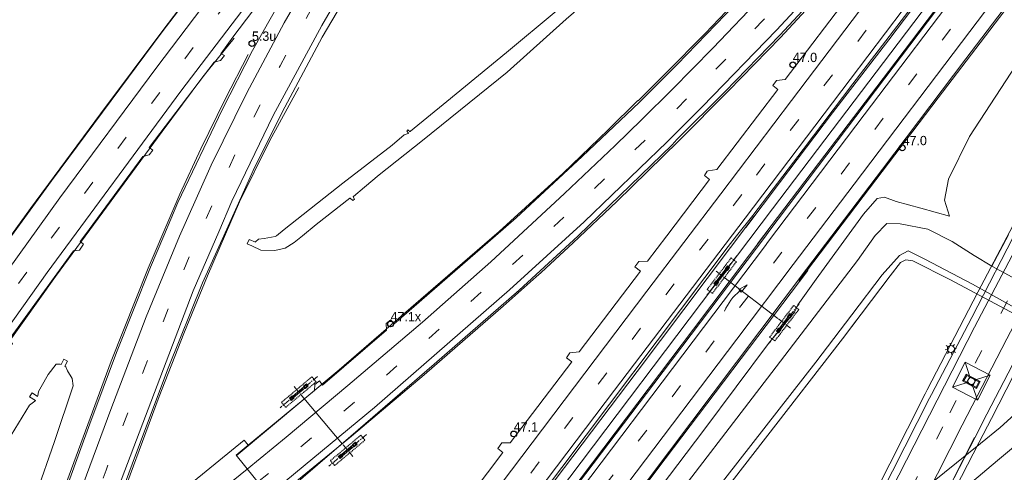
# Model space of a CAD drawing. Header units: metres. Extents: x 83575 to 86200, y 450600 to 453750.
# Tile 57 of 94: x 84888 to 85100, y 452299 to 452396. Entities that reach past the tile are written whole.
import ezdxf
from ezdxf.enums import TextEntityAlignment as Align

# ---------------------------------------------------------------- set-up
doc = ezdxf.new("R2010")
doc.units = ezdxf.units.M
for name, pattern in [('39strp', [12, 3, -9]), ('CENTER', [2, 1.25, -0.25, 0.25, -0.25]), ('DASHED2', [0.375, 0.25, -0.125])]:
    doc.linetypes.add(name, pattern=pattern)
for name, color, linetype, lineweight in [('bw-bs-portaal', 253, 'Continuous', 18), ('gr-bs-geleiderail', 253, 'geleiderail', 18), ('gw-bs-grondwerklijn', 253, 'Continuous', 18), ('kw-bs-hamerstuk', 253, 'Continuous', 18), ('kw-bs-pijler', 253, 'Continuous', 18), ('kw-bs-poer', 253, 'Continuous', 18), ('kw-bs-viaduct', 253, 'Continuous', 18), ('mk-bs-39streep 0.15', 253, '39strp', 18), ('mk-bs-pijlverdrijf750', 253, 'Continuous', 18), ('mk-bs-streep 0.15', 253, 'Continuous', 18), ('vh-bs-randverharding', 253, 'Continuous', 18), ('wm-bs-hectometerbord text', 253, 'Continuous', 18), ('wm-bs-lichtmast', 253, 'Continuous', 18), ('wm-bs-lijnverlich', 253, 'lijnverlich', 18)]:
    doc.layers.add(name, color=color, linetype=linetype, lineweight=lineweight)
doc.styles.add('rtw_iso', font='iso-rtw.shx')
doc.linetypes.add('geleiderail', pattern='A,2,-1,[175,RTW.shx,S=0.5,R=0,X=0,Y=0],-1', length=4)
doc.linetypes.add('lijnverlich', pattern='A,0,-5,[22,RTW.shx,S=1,R=0,X=-0.625,Y=0],2.5,-0.5,[3,RTW.shx,S=0.5,R=0,X=0,Y=0],-0.5,2.5,[22,RTW.shx,S=1,R=180,X=0.625,Y=0],-5', length=16)

# ---------------------------------------------------------------- blocks, each defined once
blk = doc.blocks.new('poer SB40-flat-87')
h = blk.add_hatch()
h.set_pattern_fill('ACET-2D-ANSI31', color=252, angle=40.0279, style=0)
h.set_pattern_definition([(85.0278956, (-84958.8016, -452303.8), (-3.163052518, 0.275179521), [])])
h.paths.add_polyline_path([(-1.67, -1.4), (1.67, 1.4), (1.45, 1.67), (-1.9, -1.14)])
at = {"layer": 'bw-bs-portaal', "linetype": 'CENTER'}
for points in [[(3.91, 3.51), (-4.13, -3.24)], [(0.98, -1.17), (-1.21, 1.44)]]:
    blk.add_lwpolyline(points, dxfattribs=at)
at = {"layer": 'bw-bs-portaal', "linetype": 'DASHED2'}
blk.add_lwpolyline([(-2.92, -3.14), (3.59, 2.33), (2.69, 3.4), (-3.82, -2.06)], close=True, dxfattribs=at)
at = {"layer": 'bw-bs-portaal', "linetype": 'Continuous'}
blk.add_lwpolyline([(1.67, 1.4), (1.45, 1.67), (-1.9, -1.14), (-1.67, -1.4)], close=True, dxfattribs=at)
at = {"layer": 'bw-bs-portaal', "linetype": 'CENTER'}
for points in [[(1.31, 0.93), (0.92, 1.39), (1.53, 1.91), (1.92, 1.45), (1.31, 0.93)], [(-1.76, -1.64), (-2.14, -1.18), (-1.53, -0.67), (-1.14, -1.12), (-1.76, -1.64)]]:
    blk.add_lwpolyline(points, close=True, dxfattribs=at)
blk = doc.blocks.new('poer SB40-flat-88')
h = blk.add_hatch()
h.set_pattern_fill('ACET-2D-ANSI31', color=252, angle=40.0279, style=0)
h.set_pattern_definition([(85.0278956, (-84948.2966, -452316.307), (-3.163052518, 0.275179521), [])])
h.paths.add_polyline_path([(-1.67, -1.4), (1.67, 1.4), (1.45, 1.67), (-1.9, -1.14)])
at = {"layer": 'bw-bs-portaal', "linetype": 'CENTER'}
for points in [[(3.91, 3.51), (-4.13, -3.24)], [(0.98, -1.17), (-1.21, 1.44)]]:
    blk.add_lwpolyline(points, dxfattribs=at)
at = {"layer": 'bw-bs-portaal', "linetype": 'DASHED2'}
blk.add_lwpolyline([(-2.92, -3.14), (3.59, 2.33), (2.69, 3.4), (-3.82, -2.06)], close=True, dxfattribs=at)
at = {"layer": 'bw-bs-portaal', "linetype": 'Continuous'}
blk.add_lwpolyline([(1.67, 1.4), (1.45, 1.67), (-1.9, -1.14), (-1.67, -1.4)], close=True, dxfattribs=at)
at = {"layer": 'bw-bs-portaal', "linetype": 'CENTER'}
for points in [[(1.31, 0.93), (0.92, 1.39), (1.53, 1.91), (1.92, 1.45), (1.31, 0.93)], [(-1.76, -1.64), (-2.14, -1.18), (-1.53, -0.67), (-1.14, -1.12), (-1.76, -1.64)]]:
    blk.add_lwpolyline(points, close=True, dxfattribs=at)
blk = doc.blocks.new('poer SB40-flat-93')
h = blk.add_hatch()
h.set_pattern_fill('ACET-2D-ANSI31', color=252, angle=52.6915, style=0)
h.set_pattern_definition([(97.69154475, (-85039.1632, -452341.328), (-3.146434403, -0.424941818), [])])
h.paths.add_polyline_path([(-1.32, -1.74), (1.32, 1.74), (1.04, 1.95), (-1.6, -1.52)])
at = {"layer": 'bw-bs-portaal', "linetype": 'CENTER'}
for points in [[(3.04, 4.28), (-3.32, -4.07)], [(1.21, -0.92), (-1.49, 1.14)]]:
    blk.add_lwpolyline(points, dxfattribs=at)
at = {"layer": 'bw-bs-portaal', "linetype": 'DASHED2'}
blk.add_lwpolyline([(-2.16, -3.7), (2.99, 3.06), (1.88, 3.91), (-3.27, -2.85)], close=True, dxfattribs=at)
at = {"layer": 'bw-bs-portaal', "linetype": 'CENTER'}
for points in [[(1.07, 1.2), (0.59, 1.56), (1.08, 2.2), (1.55, 1.83), (1.07, 1.2)], [(-1.36, -1.98), (-1.83, -1.62), (-1.35, -0.98), (-0.87, -1.35), (-1.36, -1.98)]]:
    blk.add_lwpolyline(points, close=True, dxfattribs=at)
at = {"layer": 'bw-bs-portaal', "linetype": 'Continuous'}
blk.add_lwpolyline([(1.32, 1.74), (1.04, 1.95), (-1.6, -1.52), (-1.32, -1.74)], close=True, dxfattribs=at)
blk = doc.blocks.new('poer SB40-flat-94')
h = blk.add_hatch()
h.set_pattern_fill('ACET-2D-ANSI31', color=252, angle=52.6915, style=0)
h.set_pattern_definition([(97.69154475, (-85052.5682, -452331.113), (-3.146434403, -0.424941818), [])])
h.paths.add_polyline_path([(-1.32, -1.74), (1.32, 1.74), (1.04, 1.95), (-1.6, -1.52)])
at = {"layer": 'bw-bs-portaal', "linetype": 'CENTER'}
for points in [[(3.04, 4.28), (-3.32, -4.07)], [(1.21, -0.92), (-1.49, 1.14)]]:
    blk.add_lwpolyline(points, dxfattribs=at)
at = {"layer": 'bw-bs-portaal', "linetype": 'DASHED2'}
blk.add_lwpolyline([(-2.16, -3.7), (2.99, 3.06), (1.88, 3.91), (-3.27, -2.85)], close=True, dxfattribs=at)
at = {"layer": 'bw-bs-portaal', "linetype": 'CENTER'}
for points in [[(1.07, 1.2), (0.59, 1.56), (1.08, 2.2), (1.55, 1.83), (1.07, 1.2)], [(-1.36, -1.98), (-1.83, -1.62), (-1.35, -0.98), (-0.87, -1.35), (-1.36, -1.98)]]:
    blk.add_lwpolyline(points, close=True, dxfattribs=at)
at = {"layer": 'bw-bs-portaal', "linetype": 'Continuous'}
blk.add_lwpolyline([(1.32, 1.74), (1.04, 1.95), (-1.6, -1.52), (-1.32, -1.74)], close=True, dxfattribs=at)
blk = doc.blocks.new('pijlvr-flat-11')
at = {"layer": 'mk-bs-pijlverdrijf750'}
for p, q in [((4.83, 5.69), (3.03, 4.64)), ((3.03, 4.64), (3.52, 4.07)), ((3.27, 4.36), (3.27, 4.36)), ((3.27, 4.36), (3.27, 4.36)), ((3.52, 4.07), (4.83, 5.69))]:
    blk.add_line(p, q, dxfattribs=at)
blk.add_arc((9.38, -3.64), 10.06, 127.3853, 158.8147, dxfattribs=at)
blk = doc.blocks.new('HMP1-flat-87')
at = {"color": 253}
blk.add_circle((0, 0), 0.625, dxfattribs=at)
blk = doc.blocks.new('HMP1-flat-92')
at = {"color": 253}
blk.add_circle((0, 0), 0.625, dxfattribs=at)
blk = doc.blocks.new('HMP1-flat-101')
at = {"color": 253}
blk.add_circle((0, 0), 0.625, dxfattribs=at)
blk = doc.blocks.new('HMP1-flat-103')
at = {"color": 253}
blk.add_circle((0, 0), 0.625, dxfattribs=at)
blk = doc.blocks.new('HMP1-flat-105')
at = {"color": 253}
blk.add_circle((0, 0), 0.625, dxfattribs=at)
blk = doc.blocks.new('lantaarnpaal-flat-4')
at = {"layer": 'wm-bs-lichtmast'}
for p, q in [((-0.6, 0.45), (-1, 0.75)), ((-0.11, 0.74), (-0.18, 1.24)), ((0.45, 0.6), (0.75, 1)), ((1.24, 0.18), (0.74, 0.11)), ((-0.74, -0.11), (-1.24, -0.18)), ((-0.45, -0.6), (-0.75, -1)), ((0.11, -0.74), (0.18, -1.24)), ((0.6, -0.45), (1, -0.75))]:
    blk.add_line(p, q, dxfattribs=at)
blk.add_circle((0, 0), 0.75, dxfattribs=at)

msp = doc.modelspace()

# ---------------------------------------------------------------- linework, layer by layer
at = {"layer": 'bw-bs-portaal', "flags": 128}
for points in [[(85040.38, 452340.4), (85051.08, 452332.25)], [(84957.6, 452305.24), (84949.28, 452315.14)]]:
    msp.add_lwpolyline(points, dxfattribs=at)
at = {"layer": 'gr-bs-geleiderail', "flags": 128}
for points in [[(85044.15, 452351.79), (85051.39, 452361.36), (85062.8, 452376.34), (85074.88, 452392.03), (85088.56, 452410.12), (85102.29, 452428.2), (85115.95, 452446.17), (85129.54, 452464.26), (85144.09, 452483.47), (85158.51, 452502.63), (85173.9, 452522.93), (85188.96, 452543.04), (85205.87, 452565.32), (85222.89, 452587.6), (85240.54, 452611), (85262.15, 452639.59)], [(85265.25, 452636.92), (85250.26, 452617.02), (85232.54, 452593.57), (85216.42, 452572.41), (85197.96, 452547.99), (85177.89, 452521.34), (85157.74, 452494.74), (85136.79, 452467.11), (85115.11, 452438.46), (85095.01, 452411.89), (85074.83, 452385.24), (85061.18, 452367.28), (85046.71, 452348.25)], [(85055.67, 452340.29), (85069.41, 452358.38), (85085.51, 452379.55), (85101.66, 452400.86), (85118.56, 452423.18), (85139.55, 452450.8), (85158.89, 452476.33), (85179, 452502.9), (85199.88, 452530.55), (85219.99, 452557.15), (85241.03, 452584.98), (85248.11, 452594.38), (85254.76, 452602.89), (85260.43, 452610.27)], [(85021.03, 452378.97), (85027.05, 452384.95), (85035.46, 452393.36), (85044.49, 452402.91), (85054.6, 452413.58), (85062.32, 452422.08), (85067.03, 452427.53), (85075.63, 452437.56), (85078.34, 452440.77), (85083.32, 452446.97), (85091.23, 452457.09)], [(84956.87, 452443.13), (84948.47, 452432.42), (84935.35, 452415.58), (84919.2, 452394.29), (84905.61, 452376.16), (84890.6, 452355.81), (84874.92, 452334.23), (84870.71, 452328.27), (84858.04, 452310.33), (84840.46, 452285.11), (84823.29, 452259.8), (84801.12, 452226.44), (84783.02, 452198.35), (84747.24, 452140.58), (84734.54, 452119.2)], [(85029.72, 452370.28), (85040.46, 452381.08), (85051.6, 452392.55), (85062.46, 452404.25), (85069.65, 452412.16), (85082.21, 452426.24)], [(84934.34, 452392.42), (84927.61, 452384.07), (84918.82, 452372.39), (84895.93, 452341.22), (84881.7, 452321.35), (84878.13, 452316.37), (84859.48, 452290.28), (84838.37, 452259.46), (84821.3, 452234.04), (84807.34, 452212.96), (84792.3, 452189.41), (84779.81, 452169.63)], [(84937.33, 452388.9), (84932.38, 452379.32), (84927.15, 452368.64), (84922.66, 452358.93), (84920.73, 452354.43), (84915.82, 452343.02), (84907.93, 452323.1), (84896.89, 452293.15), (84889.1, 452271.84), (84875.1, 452234.45), (84866.17, 452212.18), (84857.44, 452191.25), (84852.55, 452180.24), (84849.34, 452173), (84839.78, 452152.51), (84827.83, 452128.53), (84825.28, 452123.81), (84811.43, 452098.16), (84795.26, 452070.43), (84791.23, 452064.08)], [(84948.19, 452381.77), (84941.96, 452370.46), (84935.43, 452357.25), (84932.45, 452350.34), (84928.59, 452341.4), (84923.49, 452328.99), (84918.19, 452315.47), (84908.38, 452289.02), (84893.76, 452249.1), (84879.77, 452213), (84869.05, 452187.19), (84863.35, 452174.43), (84860.04, 452167.01), (84853.57, 452153.03), (84844.32, 452133.99), (84837.56, 452119.58)], [(85020.99, 452379.01), (85014.52, 452372.64), (85004.99, 452363.39), (84991.18, 452350.89), (84977.03, 452338.67), (84956.86, 452321.23), (84934.74, 452302.8)], [(85029.72, 452370.28), (85016.45, 452357.34), (85007.08, 452348.45), (85000.23, 452342.09), (84999.18, 452341.19), (84992.1, 452334.9), (84980.62, 452324.95), (84975.11, 452320.16)], [(85045.9, 452354.1), (85020.82, 452320.85), (84989.43, 452279.36), (84952.49, 452230.59), (84913.82, 452179.55), (84888.91, 452146.61), (84855.27, 452102.39), (84835.65, 452076.6), (84811.11, 452044.75)], [(85048.89, 452351.11), (85032.91, 452329.96), (84994.42, 452279), (84956.5, 452228.93), (84910.58, 452168.3), (84892.86, 452144.9), (84858.98, 452100.3), (84858.7, 452099.95), (84814.16, 452041.79)], [(85057.47, 452342.53), (85025.09, 452299.74), (84989.27, 452251.52), (84980.17, 452238.03)], [(84942.65, 452293.22), (84947.34, 452297.03), (84959.53, 452306.98), (84975.11, 452320.16)], [(85083.48, 452287.42), (85093.27, 452306.73)]]:
    msp.add_lwpolyline(points, dxfattribs=at)
at = {"layer": 'gw-bs-grondwerklijn'}
for points in [[(84943.37, 452350), (84945.03, 452351.36), (84957.63, 452361.27), (84968.23, 452369.46), (84970.83, 452371.65), (84971.7, 452371.93), (84971.77, 452372), (84971.37, 452372.41), (84971.62, 452372.69), (84972.08, 452372.32), (84972.14, 452372.4), (84980.01, 452378.81), (84992.76, 452389.29), (85003.42, 452398.16), (85014.2, 452407.56), (85023.78, 452416.41), (85035.01, 452426.38), (85044.18, 452436.3), (85054.08, 452446.75), (85066.01, 452460.28), (85070.1, 452465.18)], [(85072.87, 452462.98), (85068.57, 452457.76), (85064.33, 452453.24), (85054.33, 452442.28), (85041.65, 452429.16), (85030.53, 452418.5), (85018.79, 452407.94), (85005.61, 452396.47), (84992.9, 452385.1), (84974.74, 452370.41), (84965.43, 452363.09), (84962.29, 452360.43), (84959.92, 452358.38), (84959.84, 452358.32), (84960.18, 452357.87), (84959.82, 452357.52), (84959.21, 452358.09), (84959.14, 452358.02), (84951.93, 452352.44), (84948.99, 452350)], [(84948.99, 452350), (84947.21, 452348.52), (84945.26, 452347.3), (84943.02, 452346.86), (84940.02, 452346.92), (84938.12, 452347.81), (84937.12, 452348.27), (84937.51, 452349.19), (84938.86, 452348.58), (84938.9, 452348.67), (84939.5, 452349.28), (84940.77, 452349.42), (84943.13, 452349.8), (84943.37, 452350)], [(85031.89, 452285.27), (85064.94, 452327.89), (85075.17, 452341.37), (85077.43, 452344.24), (85078.54, 452344.84), (85080.07, 452344.64), (85088, 452340.58), (85110.69, 452328.53)], [(84884.81, 452304.63), (84890.39, 452313.64), (84891.52, 452314.49), (84891.63, 452314.66), (84890.38, 452315.45), (84890.92, 452316.29), (84892.06, 452315.48), (84892.17, 452315.65), (84892.32, 452316.54), (84892.88, 452317.56), (84894.34, 452320.21), (84896.09, 452322.47), (84896.95, 452322.46), (84897.13, 452322.36), (84897.75, 452323.49), (84898.53, 452323.05), (84897.98, 452321.98), (84898.16, 452321.89), (84898.54, 452321.01), (84899.52, 452319.33), (84899.7, 452317.8), (84895.71, 452305.87), (84887.82, 452283.27)], [(85112.14, 452320.91), (85098.8, 452308.84), (85094.57, 452305.43)], [(85094.57, 452305.43), (85066.56, 452282.88)]]:
    msp.add_lwpolyline(points, dxfattribs=at)
at = {"layer": 'gw-bs-grondwerklijn', "flags": 128}
for points in [[(85057.47, 452342.53), (85057.21, 452342.79), (85073.51, 452364.26), (85091.46, 452387.92), (85109.74, 452412.06)], [(85117.93, 452411.43), (85103.35, 452388.38), (85092.24, 452371.29), (85087.71, 452362.15), (85086.84, 452357.61), (85087.93, 452354.2), (85081.76, 452355.92), (85076.49, 452357.36), (85073.98, 452358.27), (85072.38, 452357.96), (85069.44, 452354.64), (85061.61, 452343.84), (85059.31, 452340.69)], [(85177.74, 452399.12), (85169.64, 452385.8), (85160.21, 452372.66), (85143.8, 452350.95), (85127.22, 452331.62), (85121.43, 452325.68), (85119.61, 452324.25), (85116.69, 452326.93), (85109.49, 452330.34), (85092.84, 452339.63), (85082.62, 452344.94), (85079.03, 452346.74), (85077.18, 452345.77), (85073.43, 452341.63), (85066.95, 452333.05)], [(85062.6, 452337.4), (85062.6, 452337.4), (85068.19, 452344.71), (85071.96, 452350.04), (85074.46, 452352.61), (85077.34, 452352.53), (85083.23, 452351.37), (85088.51, 452348.73), (85093.18, 452345.73), (85097.04, 452343.43)], [(85113.67, 452343.19), (85110.1, 452336.38), (85097.04, 452343.43), (85100.59, 452350.18)], [(85013.85, 452285.27), (85037.18, 452316.24), (85057.21, 452342.79), (85057.47, 452342.53)], [(84992.41, 452226.11), (84994.48, 452224.94), (84990.65, 452221.46), (84987.29, 452220.29), (84984.01, 452219.65), (84981.11, 452221.72), (84979.41, 452224.34), (84978.34, 452228.12), (84979.45, 452233.01), (84983.13, 452238.93), (84989.52, 452247.93), (85000.06, 452261.7), (85018.42, 452286.16), (85035.14, 452308.28), (85049.08, 452326.85), (85054.65, 452333.56), (85055.32, 452335.2), (85059.31, 452340.69)], [(85059.31, 452340.69), (85055.32, 452335.2), (85054.65, 452333.56), (85049.08, 452326.85), (85035.14, 452308.28), (85018.42, 452286.16), (85000.06, 452261.7), (84989.52, 452247.93), (84983.13, 452238.93)], [(85062.6, 452337.4), (85048.85, 452319.42), (85026, 452289.68), (85007.49, 452265.96), (84990.52, 452243.6), (84983.16, 452233.29), (84981.71, 452230.06), (84981.47, 452226.68), (84982.86, 452224.05), (84985.68, 452221.83), (84988.84, 452223.58)], [(85066.95, 452333.05), (85059.24, 452322.84), (85029.02, 452284.2), (85008.58, 452257.44), (84993.6, 452238.33), (84987.86, 452230.19), (84987.52, 452228.1), (84988.09, 452226.78), (84989.63, 452226.13), (84992.41, 452226.11), (84988.84, 452223.58), (84985.68, 452221.83), (84982.86, 452224.05), (84981.47, 452226.68), (84981.71, 452230.06), (84983.16, 452233.29), (84990.52, 452243.6), (85007.49, 452265.96), (85026, 452289.68), (85048.85, 452319.42), (85062.6, 452337.4)], [(84990.25, 452227.5), (84989.63, 452226.13), (84988.09, 452226.78), (84987.52, 452228.1), (84987.86, 452230.19), (84993.6, 452238.33), (85008.58, 452257.44), (85029.02, 452284.2), (85059.24, 452322.84), (85066.95, 452333.05)], [(85068.03, 452331.97), (85068.03, 452331.97), (85064.94, 452327.89), (85031.89, 452285.27), (85007.03, 452252.61), (84990.08, 452230.87), (84989.07, 452229.35), (84989.22, 452228.03)], [(85115.63, 452325.06), (85119.61, 452324.25), (85120.2, 452320.47), (85107.75, 452309.7), (85098.24, 452301.76)], [(85094.57, 452305.43), (85098.8, 452308.84), (85112.14, 452320.91), (85114.87, 452323.19)], [(84979.45, 452233.01), (84978.34, 452228.12), (84979.41, 452224.34), (84981.11, 452221.72), (84984.01, 452219.65), (84987.29, 452220.29), (84990.65, 452221.46), (84994.48, 452224.94), (85011.52, 452237.54), (85032.89, 452253.22), (85055.71, 452268.02), (85061.99, 452273.45), (85092.68, 452297.11), (85098.24, 452301.76)]]:
    msp.add_lwpolyline(points, dxfattribs=at)
at = {"layer": 'kw-bs-hamerstuk'}
for p, q in [((85091.53, 452320.3), (85090.69, 452318.83)), ((85090.99, 452318.9), (85090.69, 452318.83)), ((85090.99, 452318.9), (85091.61, 452320.03)), ((85091.61, 452320.03), (85091.53, 452320.3)), ((85091.61, 452320.03), (85094.24, 452318.67)), ((85094.24, 452318.67), (85094.53, 452318.73)), ((85093.63, 452317.52), (85093.75, 452317.24))]:
    msp.add_line(p, q, dxfattribs=at)
for points in [[(85090.69, 452318.83, 0), (85093.75, 452317.24, 0), (85094.53, 452318.73, 0), (85091.53, 452320.3, 0)], [(85094.24, 452318.67, 0), (85093.63, 452317.52, 0), (85090.99, 452318.9, 0)]]:
    msp.add_polyline3d(points, dxfattribs=at)
at = {"layer": 'kw-bs-pijler'}
msp.add_lwpolyline([(85092.28, 452319.8), (85093.61, 452319.11), (85092.92, 452317.78), (85091.59, 452318.47)], close=True, dxfattribs=at)
at = {"layer": 'kw-bs-pijler', "linetype": 'Continuous'}
msp.add_circle((85092.6, 452318.79), 0.75, dxfattribs=at)
at = {"layer": 'kw-bs-poer', "linetype": 'Continuous'}
for points in [[(85091.3, 452322.84), (85092.23, 452319.93)], [(85091.48, 452318.41), (85088.57, 452317.48)], [(85096.64, 452320.06), (85093.75, 452319.14)], [(85092.96, 452317.65), (85093.9, 452314.74)]]:
    msp.add_lwpolyline(points, dxfattribs=at)
msp.add_polyline3d([(85091.3, 452322.84, 0), (85088.57, 452317.48, 0), (85093.9, 452314.74, 0), (85096.64, 452320.06, 0), (85091.3, 452322.84, 0)], dxfattribs=at)
at = {"layer": 'kw-bs-viaduct', "flags": 128}
for points in [[(85022.06, 452171.14), (85024.55, 452175.08), (85013.6, 452181.77), (85011.91, 452178.68), (85010.93, 452179.23), (85019.32, 452193.4), (85032.79, 452217.7), (85045.35, 452242.07), (85057.95, 452267.03), (85071.3, 452293.53), (85082.71, 452316.09), (85083.12, 452316.9), (85094.02, 452337.88), (85103.67, 452356.23)], [(85013.67, 452181.78), (85017.61, 452188.22), (85023.31, 452197.81), (85032.24, 452213.86), (85039.62, 452228.16), (85051.13, 452250.68), (85062.59, 452273.47), (85073.01, 452294.25), (85083.65, 452315.13), (85084.07, 452315.93), (85092.72, 452332.42), (85102.8, 452352.03), (85114.04, 452346.07), (85110.02, 452338.8), (85104.16, 452327.51), (85095.95, 452311.74), (85093.34, 452306.66), (85087.85, 452295.95), (85077.74, 452275.73), (85062.93, 452246.2), (85048.45, 452217.75), (85037.57, 452197.59), (85024.54, 452175.15)], [(85114.04, 452346.07), (85110.02, 452338.8), (85104.16, 452327.51), (85095.95, 452311.74), (85093.34, 452306.66), (85087.85, 452295.95), (85077.74, 452275.73), (85062.93, 452246.2), (85048.45, 452217.75), (85037.57, 452197.59), (85024.54, 452175.15)], [(85106.49, 452329.34), (85096.91, 452310.79), (85094.29, 452305.69), (85087.99, 452293.44), (85078.8, 452275.15), (85066.76, 452251.11), (85054.12, 452226.1), (85044.29, 452207.33), (85037.04, 452194.04), (85030.18, 452182.19), (85023.1, 452170.55)], [(84879, 452259.49), (84888.78, 452267.44), (84899.64, 452276.27), (84920.16, 452292.81), (84936.46, 452306.12), (84937.34, 452305.07), (84934.73, 452302.9), (84942.75, 452292.99), (84945.53, 452295.14), (84946.16, 452294.3), (84933.37, 452283.99), (84915.4, 452269.51), (84900.03, 452257.09), (84883.94, 452243.9)]]:
    msp.add_lwpolyline(points, dxfattribs=at)
at = {"layer": 'mk-bs-39streep 0.15', "flags": 128}
for points in [[(85252.54, 452647.83), (85233.56, 452623.14), (85210.8, 452593.8), (85187.06, 452563.46), (85163.93, 452534.29), (85141.06, 452505.85), (85119.81, 452479.57), (85097.21, 452451.91), (85087.76, 452440.72), (85079.83, 452431.52), (85071.89, 452422.45), (85063.91, 452413.5), (85056.02, 452404.91), (85047.86, 452396.21), (85039.47, 452387.48), (85032.28, 452380.17), (85024.44, 452372.31)], [(85258.3, 452642.88), (85225.18, 452599.15), (85201.98, 452568.58), (85179.18, 452538.55), (85156.5, 452508.56), (85134.13, 452478.86), (85111.31, 452448.65), (85090.13, 452420.61), (85074.44, 452399.95), (85058.35, 452378.68), (85043.31, 452358.82)], [(85269.13, 452633.6), (85249.07, 452607.05), (85227.84, 452578.97), (85205.94, 452550.02), (85183.07, 452519.83), (85161.6, 452491.4), (85139.94, 452462.72), (85118.07, 452433.86), (85096.58, 452405.45), (85074.92, 452376.83), (85053.04, 452347.95), (85039.8, 452330.59), (85004.16, 452283.51), (84963.09, 452229.28), (84920.31, 452172.74), (84898.16, 452143.46), (84877.48, 452116.26), (84862.82, 452097.01), (84847.17, 452076.46), (84817.84, 452038.21)], [(84962.1, 452437.9), (84957.58, 452432.23), (84928.46, 452394.39), (84893.32, 452347.15), (84876.99, 452324.31), (84865.87, 452308.78), (84832.42, 452260.24), (84805.93, 452220.48), (84799.27, 452210.23), (84780.27, 452180.29), (84761.71, 452150.42), (84739.87, 452114.02)], [(84970.18, 452429.82), (84969.98, 452429.54), (84962.01, 452417.07), (84951.29, 452399.38), (84944.15, 452386.46), (84934.81, 452368.15), (84927.54, 452352.05), (84925.07, 452346.57), (84915.19, 452321.92), (84906.81, 452299.72), (84886.43, 452244.3), (84873.53, 452211.4), (84864.42, 452189.46), (84859.67, 452178.76), (84857.69, 452174.16), (84847.44, 452152.1), (84834.34, 452125.8), (84824.47, 452107.19), (84813.66, 452087.9), (84805.73, 452074.22), (84795.34, 452057.03)], [(84939.33, 452297.08), (84951.79, 452307.32), (84963.45, 452317.03), (84981.64, 452332.76), (84999.28, 452348.52), (85014.79, 452363.09), (85024.44, 452372.31)], [(85043.31, 452358.82), (85001.6, 452303.8), (84942.4, 452225.57), (84886.21, 452151.16), (84874.21, 452135.32), (84851.93, 452106.09), (84851.27, 452105.25), (84829.64, 452077.09), (84807.52, 452048.24)], [(85088.01, 452311.98), (85097.37, 452330.32), (85107.55, 452349.62)], [(85018.16, 452178.88), (85025.06, 452190.48), (85031.15, 452201.14), (85037.02, 452211.85), (85041.4, 452220.05), (85047.03, 452231.03), (85058.16, 452252.97), (85069.16, 452274.91), (85076.05, 452288.62), (85088.01, 452311.98)]]:
    msp.add_lwpolyline(points, dxfattribs=at)
at = {"layer": 'mk-bs-streep 0.15', "flags": 128}
for points in [[(85249.71, 452650.24), (85242.76, 452641.18), (85224.69, 452617.75), (85199.9, 452585.86), (85182.45, 452563.58), (85163.8, 452540.02), (85143.23, 452514.46), (85128.08, 452495.6), (85111.83, 452475.49), (85098.85, 452459.6), (85084.59, 452442.7), (85073.05, 452429.25), (85060.16, 452414.84), (85047.78, 452401.44), (85037.09, 452390.25), (85028.36, 452381.36), (85021.83, 452374.9)], [(85261.06, 452640.52), (85242.66, 452616.16), (85222.9, 452590.07), (85200.06, 452560.01), (85178.33, 452531.41), (85156.26, 452502.17), (85128.26, 452465.13), (85108.82, 452439.33), (85089.38, 452413.66), (85066.58, 452383.51), (85044.04, 452353.79)], [(85049.07, 452348.86), (85069.58, 452375.94), (85091.82, 452405.31), (85115.72, 452436.87), (85141.72, 452471.24), (85166.13, 452503.55), (85186.09, 452529.9), (85210.12, 452561.65), (85232.56, 452591.32), (85256.51, 452622.91), (85266.36, 452635.98)], [(85271.87, 452631.26), (85254.9, 452608.78), (85232.76, 452579.5), (85211.39, 452551.32), (85186.96, 452518.96), (85163.49, 452487.94), (85140.59, 452457.62), (85115.21, 452424.1), (85092.28, 452393.85), (85067.43, 452361.05), (85054.34, 452343.79)], [(85143.36, 452502.85), (85129.17, 452485.35), (85107.25, 452458.36), (85093.74, 452442.23), (85082.47, 452429.1), (85068.1, 452412.8), (85050.76, 452394.07), (85034.81, 452377.62), (85027.31, 452370.12)], [(85038.82, 452359.01), (85054.01, 452379.04), (85071.95, 452402.73), (85092.15, 452429.38), (85112.17, 452455.8), (85131.7, 452481.75), (85146.15, 452500.74)], [(84959.5, 452440.5), (84954.31, 452434.02), (84932.1, 452405.18), (84917.68, 452386.14), (84896.88, 452358.12), (84883.32, 452339.42), (84873.88, 452326.28), (84868.75, 452319.14), (84854.22, 452298.48), (84844.69, 452284.63), (84836.78, 452273.03), (84828.07, 452260.22), (84816.66, 452243.23), (84804.33, 452224.49), (84792.74, 452206.71), (84782.81, 452191.05), (84771.81, 452173.53), (84759.29, 452153.27), (84746.96, 452133.09), (84737.15, 452116.66)], [(84964.71, 452435.29), (84951.36, 452418.39), (84922.88, 452381.03), (84894.17, 452342.1), (84880.06, 452322.38), (84863.95, 452299.84), (84845.7, 452273.45), (84824.13, 452241.44), (84807.8, 452216.64), (84794.27, 452195.55), (84773.08, 452161.87), (84749.82, 452123.69), (84742.53, 452111.42)], [(84967.64, 452432.36), (84964.31, 452427.51), (84953.72, 452410.64), (84945.07, 452395.65), (84937.05, 452380.66), (84929.39, 452365.11), (84924.06, 452353.27), (84922.54, 452349.87), (84915.41, 452332.59), (84907.82, 452312.72), (84895.23, 452278.7), (84876, 452227.43), (84863.68, 452197.06), (84855.53, 452178.64), (84853.11, 452173.17), (84839.95, 452145.1), (84828.02, 452121.85)], [(84972.8, 452427.2), (84972.61, 452426.92), (84962.25, 452410.77), (84953.11, 452395.13), (84942.66, 452375.78), (84933.83, 452357.43), (84930.98, 452350.85), (84925.47, 452338.15), (84905.57, 452285.86), (84889.61, 452242.69), (84878.07, 452212.94), (84869.26, 452191.77), (84863.09, 452177.26), (84853.75, 452156.85), (84842.65, 452134.05), (84833.52, 452116.35), (84822.83, 452096.79), (84809.88, 452074), (84796.74, 452052.46)], [(84937.09, 452299.92), (84945.44, 452306.79), (84958.71, 452317.84), (84974.72, 452331.47), (84989.43, 452344.41), (85005.26, 452359.03), (85016.09, 452369.38), (85021.83, 452374.9)], [(84941.66, 452294.3), (84964.41, 452313.16), (84993.46, 452338.41), (85009.47, 452352.99), (85027.31, 452370.12)], [(85038.82, 452359.01), (85022.89, 452338.07), (84980.55, 452282.09), (84936.28, 452223.53), (84883.28, 452153.52), (84848.23, 452107.42), (84847.25, 452106.14), (84804.9, 452050.8)], [(85044.04, 452353.79), (85016, 452316.89), (84985.06, 452276.03), (84957.79, 452239.9), (84930.11, 452203.38), (84908.99, 452175.46), (84889.08, 452149.13), (84865.64, 452118.21), (84854.16, 452103.19), (84839.43, 452083.9), (84810.12, 452045.72)], [(85085.27, 452314.73), (85093.32, 452330.35), (85104.32, 452351.33)], [(85049.07, 452348.86), (85048.21, 452347.6), (84991.14, 452272.21), (84941.14, 452206.11), (84895.29, 452145.54), (84859.91, 452099.08), (84859.26, 452098.24), (84815.21, 452040.77)], [(85090.67, 452309.33), (85100.22, 452327.9), (85110.73, 452347.94)], [(85054.34, 452343.79), (85042.23, 452327.77), (84993.01, 452262.76), (84943.99, 452197.97), (84901.37, 452141.65), (84877.07, 452109.7)], [(85085.27, 452314.73), (85072.12, 452288.96), (85057.58, 452260.03), (85044.46, 452234.04), (85034.31, 452214.48), (85027.3, 452201.75), (85020.8, 452190.34), (85015.04, 452180.82)], [(85021.31, 452177.03), (85028.08, 452188.36), (85033.69, 452198.16), (85040.49, 452210.59), (85049.71, 452228.16), (85060.57, 452249.65), (85067.8, 452264.08), (85074.76, 452278), (85082.71, 452293.7), (85090.67, 452309.33)], [(84937.09, 452299.92), (84913.92, 452281.16), (84897.25, 452267.72), (84885.93, 452258.5), (84869.01, 452244.43), (84858.75, 452235.5), (84847.78, 452225.56), (84838.95, 452217.24), (84832.03, 452210.47), (84825.86, 452204.22), (84822.48, 452200.65)]]:
    msp.add_lwpolyline(points, dxfattribs=at)
at = {"layer": 'vh-bs-randverharding'}
for points in [[(84886.52, 452350), (84895.07, 452361.74), (84918.84, 452393.78), (84941.37, 452423.22), (84957, 452443), (84960.7, 452447.68), (84968.61, 452457.63), (84977.63, 452468.69), (84986.31, 452478.92), (84995.23, 452489.04), (85004.61, 452499.21), (85014.38, 452509.32)], [(85030.53, 452496.52), (85022.59, 452488.29), (85011.62, 452476.03), (85000.24, 452462.29), (84988.08, 452446.59), (84980.88, 452436.61), (84973.91, 452426.09), (84963.55, 452410.22), (84953.24, 452392.57), (84944.59, 452376.53), (84938.38, 452363.97), (84932.07, 452350)], [(84990.45, 452350), (84994.85, 452353.83), (85009.04, 452366.99), (85021.32, 452378.68), (85029.46, 452386.77), (85039.83, 452397.47), (85053.07, 452411.38), (85064.54, 452423.95), (85079, 452440.74), (85087.74, 452451.2)], [(85027.24, 452350), (85036.4, 452362.05), (85035.31, 452362.94), (85035.91, 452363.82), (85036.06, 452363.95), (85037.99, 452364.18), (85051.02, 452381.35), (85049.96, 452382.22), (85050.78, 452383.32), (85052.65, 452383.51), (85067.01, 452402.48), (85080.54, 452420.47), (85094.65, 452439.11), (85093.65, 452439.92), (85081.23, 452425.63), (85071.55, 452414.64), (85061.22, 452403.55), (85051.47, 452393.03), (85039.65, 452380.9), (85029.38, 452370.62), (85028.39, 452369.51), (85008.18, 452350)], [(85107.43, 452435.61), (85098.07, 452423.34), (85082.99, 452403.29), (85067.14, 452382.57), (85056.47, 452368.53), (85045.66, 452354.34), (85042.21, 452350)], [(85048.46, 452350), (85049.12, 452350.88), (85074.01, 452383.78), (85092.16, 452407.75), (85111.09, 452432.71)], [(85120.02, 452425.64), (85109.74, 452412.06), (85091.46, 452387.92), (85073.51, 452364.26), (85062.69, 452350)], [(84919.21, 452350), (84922.21, 452357.11), (84931.71, 452377.01), (84938.24, 452389.74), (84941.78, 452395.98), (84947.53, 452406.16), (84952.23, 452413.71), (84954.57, 452417.67), (84953.83, 452418.2), (84950.83, 452414.56), (84945.8, 452407.89), (84946.52, 452407.32), (84945.74, 452406.35), (84944.15, 452406.02), (84934.03, 452392.62), (84931.44, 452389.02), (84932.23, 452388.68), (84931.37, 452387.63), (84929.98, 452387.22), (84916.06, 452368.92), (84916.86, 452368.34), (84916.04, 452367.34), (84914.71, 452366.99), (84902.19, 452350)], [(84902.19, 452350), (84901.25, 452348.73), (84901.96, 452348.18), (84901.11, 452346.92), (84899.83, 452346.73), (84885.85, 452327.49), (84886.71, 452326.88), (84885.95, 452325.81), (84884.47, 452325.5), (84883.75, 452324.52)], [(84903.33, 452309.61), (84909.04, 452324.96), (84916.37, 452343.24), (84919.21, 452350)], [(84932.07, 452350), (84927.49, 452339.88), (84920.12, 452321.61), (84912.93, 452302.34)], [(85008.18, 452350), (85008.11, 452349.92), (84995.49, 452338.3), (84977.23, 452322.44), (84959.35, 452307.01), (84945.53, 452295.14), (84942.75, 452292.99), (84934.73, 452302.9), (84937.34, 452305.07), (84951.59, 452316.75), (84951.62, 452318.05), (84952.62, 452318.84), (84953.26, 452317.95), (84967, 452329.74), (84966.93, 452331.13), (84967.95, 452331.92), (84968.63, 452331.04), (84990.45, 452350)], [(84961.39, 452265.36), (84962.01, 452266.26), (84963.94, 452266.31), (84977.37, 452284.01), (84976.37, 452284.8), (84977.21, 452285.95), (84978.83, 452286.03), (84992.03, 452303.48), (84990.96, 452304.36), (84991.77, 452305.54), (84993.6, 452305.58), (85006.8, 452322.95), (85005.65, 452323.79), (85006.39, 452324.85), (85008.38, 452325.05), (85021.54, 452342.38), (85020.37, 452343.29), (85021.23, 452344.44), (85023.1, 452344.56), (85027.24, 452350)], [(85042.21, 452350), (85040.39, 452347.7), (84999.68, 452293.64), (84976.08, 452262.48), (84972.09, 452257.2)], [(84975.89, 452254.29), (84985.55, 452267.02), (85024.43, 452318.24), (85048.46, 452350)], [(85062.69, 452350), (85057.21, 452342.79), (85037.18, 452316.24), (85013.85, 452285.27), (84985.62, 452246.86)], [(84850, 452173.36), (84850.85, 452175.14), (84862.55, 452202.58), (84875.6, 452234.84), (84891.35, 452276.73), (84901.07, 452303.53), (84903.33, 452309.61)], [(84912.93, 452302.34), (84909.98, 452294.39), (84894.1, 452251.35), (84884.8, 452227.1), (84876.13, 452205.01), (84868, 452185.67), (84860.83, 452169.04), (84850, 452145.97)]]:
    msp.add_lwpolyline(points, dxfattribs=at)
at = {"layer": 'wm-bs-lijnverlich'}
for points in [[(85263.73, 452638.24), (85211.98, 452569.96), (85157.94, 452498.57), (85105.7, 452429.32), (85049.91, 452355.74), (85047.48, 452352.52)], [(85047.48, 452352.52), (84995.99, 452284.42), (84941.69, 452212.64), (84886.98, 452140.75), (84857.01, 452101.15), (84832.78, 452069.15), (84812.71, 452043.2)]]:
    msp.add_lwpolyline(points, dxfattribs=at)

# ---------------------------------------------------------------- block references
for name, p in [('HMP1-flat-101', (84938.13, 452391.23)), ('HMP1-flat-103', (85054.28, 452386.67)), ('HMP1-flat-105', (85077.77, 452368.84)), ('poer SB40-flat-93', (85039.16, 452341.33)), ('pijlvr-flat-11', (85039.63, 452333.79)), ('poer SB40-flat-94', (85052.57, 452331.11)), ('HMP1-flat-87', (84967.9, 452331.06)), ('lantaarnpaal-flat-4', (85088.21, 452325.69)), ('poer SB40-flat-88', (84948.3, 452316.31)), ('HMP1-flat-92', (84994.35, 452307.46)), ('poer SB40-flat-87', (84958.8, 452303.8))]:
    msp.add_blockref(name, p)

# ---------------------------------------------------------------- texts
at = {"layer": 'wm-bs-hectometerbord text', "style": 'rtw_iso'}
for s, p in [('5.3u', (84938.13, 452391.22)), ('47.0', (85054.28, 452386.66)), ('47.0', (85077.85, 452368.82)), ('47.1x', (84967.9, 452331.05)), ('47.1', (84994.34, 452307.38))]:
    msp.add_text(s, height=2, dxfattribs=at).set_placement(p, align=Align.BOTTOM_LEFT)

doc.saveas('drawing.dxf')
